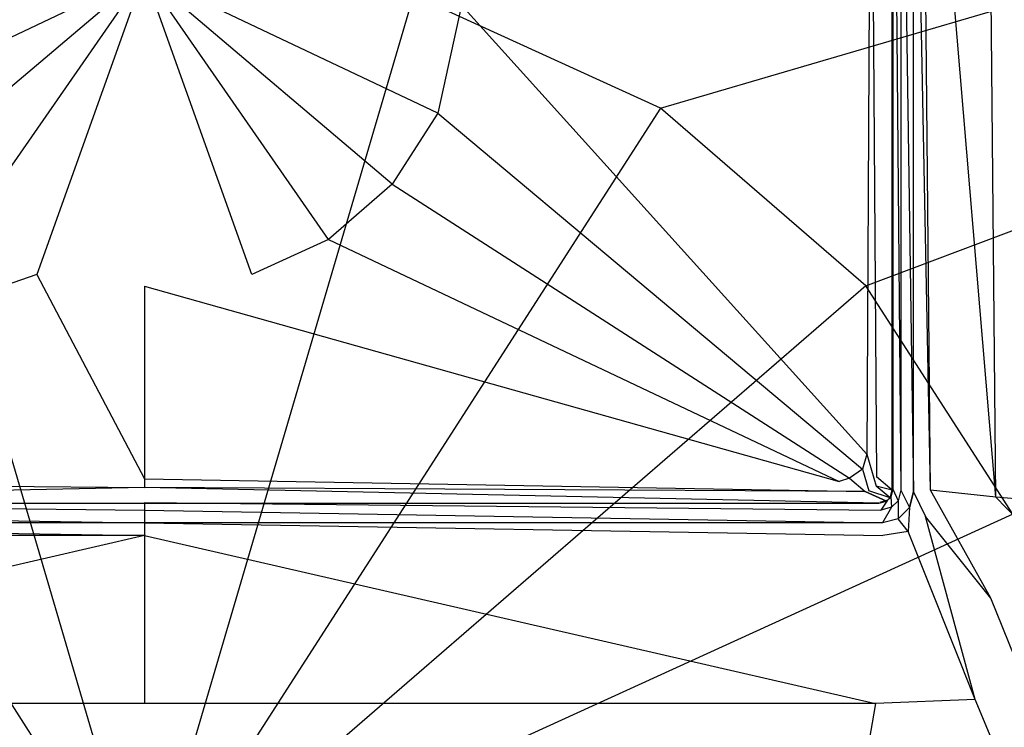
# Model space of a CAD drawing. Extents: x 0 to 0.9, y -0.9 to 0.
# Tile 5 of 7: x 0.434 to 0.561, y -0.19 to -0.098. Entities that reach past the tile are written whole.
import ezdxf

# ---------------------------------------------------------------- set-up
doc = ezdxf.new("R2010")
doc.units = 0
doc.layers.add('L0_ABDCKG_ABLAUF_N_UDA9090ARA11', color=7, linetype='CONTINUOUS')
doc.layers.add('L1_WANNE_N_UDA9090ARA115V___0__', color=7, linetype='CONTINUOUS')

msp = doc.modelspace()

# ---------------------------------------------------------------- linework, layer by layer
at = {"layer": 'L0_ABDCKG_ABLAUF_N_UDA9090ARA11', "color": 8}
for points, invisible_edges in [([(0.54389, -0.052473, 0.007591), (0.544667, -0.157156, 0.007591), (0.544878, -0.04707, 0.007591), (0.54389, -0.052473, 0.007591)], 14), ([(0.546667, -0.04707, 0.005827), (0.544878, -0.04707, 0.007591), (0.544667, -0.157156, 0.007591), (0.546667, -0.04707, 0.005827)], 14), ([(0.546668, -0.158897, 0.005827), (0.546667, -0.04707, 0.005827), (0.544667, -0.157156, 0.007591), (0.546668, -0.158897, 0.005827)], 14), ([(0.546668, -0.158897, 0.005827), (0.546668, -0.047117, 0.004208), (0.546667, -0.04707, 0.005827), (0.546668, -0.158897, 0.005827)], 14), ([(0.546668, -0.047117, 0.004208), (0.546668, -0.158897, 0.005827), (0.546668, -0.158912, 0.004208), (0.546668, -0.047117, 0.004208)], 13), ([(0.491002, -0.09616, 0.007591), (0.543412, -0.154239, 0.007591), (0.54389, -0.052473, 0.007591), (0.491002, -0.09616, 0.007591)], 14), ([(0.544667, -0.157156, 0.007591), (0.54389, -0.052473, 0.007591), (0.543412, -0.154239, 0.007591), (0.544667, -0.157156, 0.007591)], 13), ([(0.45, -0.092144, 0.007591), (0.408998, -0.09616, 0.007591), (0.412068, -0.110154, 0.007591), (0.45, -0.092144, 0.007591)], 14), ([(0.45, -0.092144, 0.007591), (0.412068, -0.110154, 0.007591), (0.417947, -0.119338, 0.007591), (0.45, -0.092144, 0.007591)], 14), ([(0.45, -0.092144, 0.007591), (0.417947, -0.119338, 0.007591), (0.426195, -0.126476, 0.007591), (0.45, -0.092144, 0.007591)], 14), ([(0.45, -0.092144, 0.007591), (0.426195, -0.126476, 0.007591), (0.436099, -0.130993, 0.007591), (0.45, -0.092144, 0.007591)], 14), ([(0.45, -0.092144, 0.007591), (0.436099, -0.130993, 0.007591), (0.45, -0.132523, 0.007591), (0.45, -0.092144, 0.007591)], 14), ([(0.491002, -0.09616, 0.007591), (0.45, -0.092144, 0.007591), (0.487932, -0.110154, 0.007591), (0.491002, -0.09616, 0.007591)], 14), ([(0.463901, -0.130993, 0.007591), (0.45, -0.092144, 0.007591), (0.45, -0.132523, 0.007591), (0.463901, -0.130993, 0.007591)], 14), ([(0.487932, -0.110154, 0.007591), (0.45, -0.092144, 0.007591), (0.482053, -0.119338, 0.007591), (0.487932, -0.110154, 0.007591)], 14), ([(0.482053, -0.119338, 0.007591), (0.45, -0.092144, 0.007591), (0.473805, -0.126476, 0.007591), (0.482053, -0.119338, 0.007591)], 14), ([(0.473805, -0.126476, 0.007591), (0.45, -0.092144, 0.007591), (0.463901, -0.130993, 0.007591), (0.473805, -0.126476, 0.007591)], 14), ([(0.543412, -0.154239, 0.007591), (0.491002, -0.09616, 0.007591), (0.487932, -0.110154, 0.007591), (0.543412, -0.154239, 0.007591)], 13), ([(0.542831, -0.15617, 0.007591), (0.487932, -0.110154, 0.007591), (0.482053, -0.119338, 0.007591), (0.542831, -0.15617, 0.007591)], 13), ([(0.487932, -0.110154, 0.007591), (0.542831, -0.15617, 0.007591), (0.543412, -0.154239, 0.007591), (0.487932, -0.110154, 0.007591)], 14), ([(0.541175, -0.157338, 0.007591), (0.482053, -0.119338, 0.007591), (0.473805, -0.126476, 0.007591), (0.541175, -0.157338, 0.007591)], 13), ([(0.482053, -0.119338, 0.007591), (0.541175, -0.157338, 0.007591), (0.542831, -0.15617, 0.007591), (0.482053, -0.119338, 0.007591)], 14), ([(0.426195, -0.126476, 0.007591), (0.360161, -0.157788, 0.007591), (0.436099, -0.130993, 0.007591), (0.426195, -0.126476, 0.007591)], 14), ([(0.539839, -0.157788, 0.007591), (0.473805, -0.126476, 0.007591), (0.463901, -0.130993, 0.007591), (0.539839, -0.157788, 0.007591)], 13), ([(0.473805, -0.126476, 0.007591), (0.539839, -0.157788, 0.007591), (0.541175, -0.157338, 0.007591), (0.473805, -0.126476, 0.007591)], 14), ([(0.45, -0.157453, 0.007591), (0.436099, -0.130993, 0.007591), (0.360161, -0.157788, 0.007591), (0.45, -0.157453, 0.007591)], 13), ([(0.436099, -0.130993, 0.007591), (0.45, -0.157453, 0.007591), (0.45, -0.132523, 0.007591), (0.436099, -0.130993, 0.007591)], 14), ([(0.45, -0.132523, 0.007591), (0.539839, -0.157788, 0.007591), (0.463901, -0.130993, 0.007591), (0.45, -0.132523, 0.007591)], 14), ([(0.539839, -0.157788, 0.007591), (0.45, -0.132523, 0.007591), (0.45, -0.157453, 0.007591), (0.539839, -0.157788, 0.007591)], 13), ([(0.544613, -0.1584, 0.007591), (0.543412, -0.154239, 0.007591), (0.542831, -0.15617, 0.007591), (0.544613, -0.1584, 0.007591)], 13), ([(0.543412, -0.154239, 0.007591), (0.544613, -0.1584, 0.007591), (0.544667, -0.157156, 0.007591), (0.543412, -0.154239, 0.007591)], 14), ([(0.543653, -0.159002, 0.007591), (0.542831, -0.15617, 0.007591), (0.541175, -0.157338, 0.007591), (0.543653, -0.159002, 0.007591)], 13), ([(0.542831, -0.15617, 0.007591), (0.543653, -0.159002, 0.007591), (0.544613, -0.1584, 0.007591), (0.542831, -0.15617, 0.007591)], 14), ([(0.45, -0.158555, 0.007591), (0.360161, -0.157788, 0.007591), (0.356814, -0.159066, 0.007591), (0.45, -0.158555, 0.007591)], 13), ([(0.360161, -0.157788, 0.007591), (0.45, -0.158555, 0.007591), (0.45, -0.157453, 0.007591), (0.360161, -0.157788, 0.007591)], 14), ([(0.543186, -0.159066, 0.007591), (0.45, -0.157453, 0.007591), (0.45, -0.158555, 0.007591), (0.543186, -0.159066, 0.007591)], 13), ([(0.45, -0.157453, 0.007591), (0.543186, -0.159066, 0.007591), (0.539839, -0.157788, 0.007591), (0.45, -0.157453, 0.007591)], 14), ([(0.543186, -0.159066, 0.007591), (0.541175, -0.157338, 0.007591), (0.539839, -0.157788, 0.007591), (0.543186, -0.159066, 0.007591)], 13), ([(0.541175, -0.157338, 0.007591), (0.543186, -0.159066, 0.007591), (0.543653, -0.159002, 0.007591), (0.541175, -0.157338, 0.007591)], 14), ([(0.546668, -0.158897, 0.005827), (0.544667, -0.157156, 0.007591), (0.544613, -0.1584, 0.007591), (0.546668, -0.158897, 0.005827)], 14), ([(0.356814, -0.159066, 0.007591), (0.355021, -0.160587, 0.005827), (0.45, -0.158555, 0.007591), (0.356814, -0.159066, 0.007591)], 14), ([(0.45, -0.158555, 0.007591), (0.355021, -0.160587, 0.005827), (0.45, -0.160587, 0.005827), (0.45, -0.158555, 0.007591)], 14), ([(0.544979, -0.160587, 0.005827), (0.45, -0.158555, 0.007591), (0.45, -0.160587, 0.005827), (0.544979, -0.160587, 0.005827)], 14), ([(0.543186, -0.159066, 0.007591), (0.45, -0.158555, 0.007591), (0.544979, -0.160587, 0.005827), (0.543186, -0.159066, 0.007591)], 14), ([(0.543186, -0.159066, 0.007591), (0.545951, -0.160326, 0.005827), (0.543653, -0.159002, 0.007591), (0.543186, -0.159066, 0.007591)], 14), ([(0.545951, -0.160326, 0.005827), (0.543186, -0.159066, 0.007591), (0.544979, -0.160587, 0.005827), (0.545951, -0.160326, 0.005827)], 14), ([(0.546407, -0.159871, 0.005827), (0.544613, -0.1584, 0.007591), (0.543653, -0.159002, 0.007591), (0.546407, -0.159871, 0.005827)], 14), ([(0.546407, -0.159871, 0.005827), (0.543653, -0.159002, 0.007591), (0.545951, -0.160326, 0.005827), (0.546407, -0.159871, 0.005827)], 14), ([(0.546668, -0.158897, 0.005827), (0.544613, -0.1584, 0.007591), (0.546407, -0.159871, 0.005827), (0.546668, -0.158897, 0.005827)], 14), ([(0.546407, -0.159871, 0.005827), (0.546668, -0.158912, 0.004208), (0.546668, -0.158897, 0.005827), (0.546407, -0.159871, 0.005827)], 14), ([(0.546668, -0.158912, 0.004208), (0.546407, -0.159871, 0.005827), (0.546408, -0.159885, 0.004208), (0.546668, -0.158912, 0.004208)], 13), ([(0.545951, -0.160326, 0.005827), (0.544979, -0.160602, 0.004208), (0.545952, -0.160341, 0.004208), (0.545951, -0.160326, 0.005827)], 13), ([(0.544979, -0.160602, 0.004208), (0.545951, -0.160326, 0.005827), (0.544979, -0.160587, 0.005827), (0.544979, -0.160602, 0.004208)], 14), ([(0.545951, -0.160326, 0.005827), (0.546408, -0.159885, 0.004208), (0.546407, -0.159871, 0.005827), (0.545951, -0.160326, 0.005827)], 14), ([(0.546408, -0.159885, 0.004208), (0.545951, -0.160326, 0.005827), (0.545952, -0.160341, 0.004208), (0.546408, -0.159885, 0.004208)], 13), ([(0.45, -0.160587, 0.005827), (0.355021, -0.160602, 0.004208), (0.45, -0.160602, 0.004208), (0.45, -0.160587, 0.005827)], 13), ([(0.355021, -0.160602, 0.004208), (0.45, -0.160587, 0.005827), (0.355021, -0.160587, 0.005827), (0.355021, -0.160602, 0.004208)], 14), ([(0.544979, -0.160587, 0.005827), (0.45, -0.160602, 0.004208), (0.544979, -0.160602, 0.004208), (0.544979, -0.160587, 0.005827)], 13), ([(0.45, -0.160602, 0.004208), (0.544979, -0.160587, 0.005827), (0.45, -0.160587, 0.005827), (0.45, -0.160602, 0.004208)], 14)]:
    msp.add_3dface(points, dxfattribs=dict(at, invisible_edges=invisible_edges))
at = {"layer": 'L1_WANNE_N_UDA9090ARA115V___0__', "color": 8}
for points, invisible_edges in [([(0.889601, -0.00017, 0.000587), (0.51673, -0.109477, 0.000587), (0.484774, -0.094893, 0.000587), (0.889601, -0.00017, 0.000587)], 13), ([(0.51673, -0.109477, 0.000587), (0.889601, -0.00017, 0.000587), (0.893404, -0.000197, 0.000587), (0.51673, -0.109477, 0.000587)], 14), ([(0.893404, -0.000197, 0.000587), (0.54328, -0.132466, 0.000587), (0.51673, -0.109477, 0.000587), (0.893404, -0.000197, 0.000587)], 13), ([(0.54328, -0.132466, 0.000587), (0.893404, -0.000197, 0.000587), (0.89645, -0.001041, 0.000587), (0.54328, -0.132466, 0.000587)], 14), ([(0.89645, -0.001041, 0.000587), (0.562274, -0.161999, 0.000587), (0.54328, -0.132466, 0.000587), (0.89645, -0.001041, 0.000587)], 13), ([(0.547803, -0.158917, 0.003385), (0.54679, -0.046928, 0.004204), (0.54679, -0.158784, 0.004204), (0.547803, -0.158917, 0.003385)], 13), ([(0.54679, -0.046928, 0.004204), (0.547803, -0.158917, 0.003385), (0.547803, -0.046928, 0.003385), (0.54679, -0.046928, 0.004204)], 14), ([(0.549455, -0.159134, 0.003077), (0.547803, -0.046928, 0.003385), (0.547803, -0.158917, 0.003385), (0.549455, -0.159134, 0.003077)], 13), ([(0.547803, -0.046928, 0.003385), (0.549455, -0.159134, 0.003077), (0.549455, -0.046928, 0.003077), (0.547803, -0.046928, 0.003385)], 14), ([(0.549455, -0.046928, 0.005884), (0.549455, -0.159134, 0.00611), (0.549455, -0.159134, 0.00721), (0.549455, -0.046928, 0.005884)], 13), ([(0.549455, -0.159134, 0.00611), (0.549455, -0.046928, 0.005884), (0.549455, -0.046928, 0.004784), (0.549455, -0.159134, 0.00611)], 14), ([(0.551648, -0.158919, 0.007282), (0.549455, -0.046928, 0.005884), (0.549455, -0.159134, 0.00721), (0.551648, -0.158919, 0.007282)], 14), ([(0.551648, -0.158919, 0.007282), (0.550576, -0.046959, 0.006028), (0.549455, -0.046928, 0.005884), (0.551648, -0.158919, 0.007282)], 14), ([(0.549455, -0.046928, 0.004784), (0.549455, -0.159134, 0.003077), (0.549455, -0.159134, 0.00611), (0.549455, -0.046928, 0.004784)], 13), ([(0.549455, -0.159134, 0.003077), (0.549455, -0.046928, 0.004784), (0.549455, -0.046928, 0.003077), (0.549455, -0.159134, 0.003077)], 14), ([(0.560088, -0.159825, 0.007582), (0.550576, -0.046959, 0.006028), (0.551648, -0.158919, 0.007282), (0.560088, -0.159825, 0.007582)], 14), ([(0.560088, -0.159825, 0.007582), (0.559058, -0.047029, 0.006374), (0.550576, -0.046959, 0.006028), (0.560088, -0.159825, 0.007582)], 14), ([(0.778286, -0.177926, 0.013588), (0.559058, -0.047029, 0.006374), (0.560088, -0.159825, 0.007582), (0.778286, -0.177926, 0.013588)], 14), ([(0.778286, -0.177926, 0.013588), (0.778094, -0.048423, 0.013289), (0.559058, -0.047029, 0.006374), (0.778286, -0.177926, 0.013588)], 14), ([(0.45, -0.213235), (0.415226, -0.094893, 0.000587), (0.45, -0.089897, 0.000587), (0.45, -0.213235)], 14), ([(0.484774, -0.094893, 0.000587), (0.45, -0.213235), (0.45, -0.089897, 0.000587), (0.484774, -0.094893, 0.000587)], 14), ([(0.45, -0.213235), (0.38327, -0.109477, 0.000587), (0.415226, -0.094893, 0.000587), (0.45, -0.213235)], 14), ([(0.51673, -0.109477, 0.000587), (0.45, -0.213235), (0.484774, -0.094893, 0.000587), (0.51673, -0.109477, 0.000587)], 14), ([(0.45, -0.213235), (0.35672, -0.132466, 0.000587), (0.38327, -0.109477, 0.000587), (0.45, -0.213235)], 14), ([(0.54328, -0.132466, 0.000587), (0.45, -0.213235), (0.51673, -0.109477, 0.000587), (0.54328, -0.132466, 0.000587)], 14), ([(0.45, -0.213235), (0.337726, -0.161999, 0.000587), (0.35672, -0.132466, 0.000587), (0.45, -0.213235)], 14), ([(0.562274, -0.161999, 0.000587), (0.45, -0.213235), (0.54328, -0.132466, 0.000587), (0.562274, -0.161999, 0.000587)], 14), ([(0.547437, -0.160281, 0.003385), (0.54679, -0.158784, 0.004204), (0.546529, -0.159757, 0.004204), (0.547437, -0.160281, 0.003385)], 13), ([(0.54679, -0.158784, 0.004204), (0.547437, -0.160281, 0.003385), (0.547803, -0.158917, 0.003385), (0.54679, -0.158784, 0.004204)], 14), ([(0.548919, -0.161135, 0.003077), (0.547803, -0.158917, 0.003385), (0.547437, -0.160281, 0.003385), (0.548919, -0.161135, 0.003077)], 13), ([(0.547803, -0.158917, 0.003385), (0.548919, -0.161135, 0.003077), (0.549455, -0.159134, 0.003077), (0.547803, -0.158917, 0.003385)], 14), ([(0.549455, -0.159134, 0.00721), (0.550988, -0.162312, 0.007295), (0.551648, -0.158919, 0.007282), (0.549455, -0.159134, 0.00721)], 14), ([(0.559439, -0.172879, 0.007595), (0.551648, -0.158919, 0.007282), (0.550988, -0.162312, 0.007295), (0.559439, -0.172879, 0.007595)], 14), ([(0.560088, -0.159825, 0.007582), (0.551648, -0.158919, 0.007282), (0.559439, -0.172879, 0.007595), (0.560088, -0.159825, 0.007582)], 14), ([(0.545233, -0.161485, 0.003385), (0.546073, -0.160213, 0.004204), (0.545099, -0.160474, 0.004204), (0.545233, -0.161485, 0.003385)], 13), ([(0.546073, -0.160213, 0.004204), (0.545233, -0.161485, 0.003385), (0.546597, -0.16112, 0.003385), (0.546073, -0.160213, 0.004204)], 14), ([(0.546597, -0.16112, 0.003385), (0.546529, -0.159757, 0.004204), (0.546073, -0.160213, 0.004204), (0.546597, -0.16112, 0.003385)], 13), ([(0.546529, -0.159757, 0.004204), (0.546597, -0.16112, 0.003385), (0.547437, -0.160281, 0.003385), (0.546529, -0.159757, 0.004204)], 14), ([(0.547453, -0.1626, 0.003077), (0.547437, -0.160281, 0.003385), (0.546597, -0.16112, 0.003385), (0.547453, -0.1626, 0.003077)], 13), ([(0.547437, -0.160281, 0.003385), (0.547453, -0.1626, 0.003077), (0.548919, -0.161135, 0.003077), (0.547437, -0.160281, 0.003385)], 14), ([(0.548919, -0.161135, 0.007224), (0.549455, -0.159134, 0.00611), (0.548919, -0.161135, 0.006129), (0.548919, -0.161135, 0.007224)], 13), ([(0.549455, -0.159134, 0.00611), (0.548919, -0.161135, 0.007224), (0.549455, -0.159134, 0.00721), (0.549455, -0.159134, 0.00611)], 14), ([(0.550988, -0.162312, 0.007295), (0.549455, -0.159134, 0.00721), (0.548919, -0.161135, 0.007224), (0.550988, -0.162312, 0.007295)], 13), ([(0.549455, -0.159134, 0.00611), (0.548919, -0.161135, 0.003077), (0.548919, -0.161135, 0.006129), (0.549455, -0.159134, 0.00611)], 13), ([(0.548919, -0.161135, 0.003077), (0.549455, -0.159134, 0.00611), (0.549455, -0.159134, 0.003077), (0.548919, -0.161135, 0.003077)], 14), ([(0.777862, -0.384085, 0.013591), (0.560088, -0.159825, 0.007582), (0.559439, -0.172879, 0.007595), (0.777862, -0.384085, 0.013591)], 14), ([(0.778286, -0.177926, 0.013588), (0.560088, -0.159825, 0.007582), (0.777862, -0.384085, 0.013591), (0.778286, -0.177926, 0.013588)], 14), ([(0.45, -0.163136, 0.003077), (0.354767, -0.161485, 0.003385), (0.35455, -0.163136, 0.003077), (0.45, -0.163136, 0.003077)], 13), ([(0.45, -0.161485, 0.003385), (0.354901, -0.160474, 0.004204), (0.354767, -0.161485, 0.003385), (0.45, -0.161485, 0.003385)], 13), ([(0.354767, -0.161485, 0.003385), (0.45, -0.163136, 0.003077), (0.45, -0.161485, 0.003385), (0.354767, -0.161485, 0.003385)], 14), ([(0.354901, -0.160474, 0.004204), (0.45, -0.161485, 0.003385), (0.45, -0.160474, 0.004204), (0.354901, -0.160474, 0.004204)], 14), ([(0.545233, -0.161485, 0.003385), (0.45, -0.160474, 0.004204), (0.45, -0.161485, 0.003385), (0.545233, -0.161485, 0.003385)], 13), ([(0.45, -0.160474, 0.004204), (0.545233, -0.161485, 0.003385), (0.545099, -0.160474, 0.004204), (0.45, -0.160474, 0.004204)], 14), ([(0.54545, -0.163136, 0.003077), (0.45, -0.161485, 0.003385), (0.45, -0.163136, 0.003077), (0.54545, -0.163136, 0.003077)], 13), ([(0.45, -0.161485, 0.003385), (0.54545, -0.163136, 0.003077), (0.545233, -0.161485, 0.003385), (0.45, -0.161485, 0.003385)], 14), ([(0.54545, -0.163136, 0.003077), (0.546597, -0.16112, 0.003385), (0.545233, -0.161485, 0.003385), (0.54545, -0.163136, 0.003077)], 13), ([(0.546597, -0.16112, 0.003385), (0.54545, -0.163136, 0.003077), (0.547453, -0.1626, 0.003077), (0.546597, -0.16112, 0.003385)], 14), ([(0.547453, -0.1626, 0.006145), (0.548919, -0.161135, 0.007224), (0.548919, -0.161135, 0.006129), (0.547453, -0.1626, 0.006145)], 13), ([(0.548919, -0.161135, 0.007224), (0.547453, -0.1626, 0.006145), (0.547453, -0.1626, 0.00724), (0.548919, -0.161135, 0.007224)], 14), ([(0.548761, -0.16425, 0.007312), (0.548919, -0.161135, 0.007224), (0.547453, -0.1626, 0.00724), (0.548761, -0.16425, 0.007312)], 13), ([(0.547453, -0.1626, 0.003077), (0.548919, -0.161135, 0.006129), (0.548919, -0.161135, 0.003077), (0.547453, -0.1626, 0.003077)], 13), ([(0.548919, -0.161135, 0.006129), (0.547453, -0.1626, 0.003077), (0.547453, -0.1626, 0.006145), (0.548919, -0.161135, 0.006129)], 14), ([(0.548919, -0.161135, 0.007224), (0.548761, -0.16425, 0.007312), (0.550988, -0.162312, 0.007295), (0.548919, -0.161135, 0.007224)], 14), ([(0.45, -0.213235), (0.327829, -0.195682, 0.000587), (0.337726, -0.161999, 0.000587), (0.45, -0.213235)], 14), ([(0.572171, -0.195682, 0.000587), (0.45, -0.213235), (0.562274, -0.161999, 0.000587), (0.572171, -0.195682, 0.000587)], 14), ([(0.54545, -0.163136, 0.006155), (0.547453, -0.1626, 0.00724), (0.547453, -0.1626, 0.006145), (0.54545, -0.163136, 0.006155)], 13), ([(0.547453, -0.1626, 0.00724), (0.54545, -0.163136, 0.006155), (0.54545, -0.163136, 0.007254), (0.547453, -0.1626, 0.00724)], 14), ([(0.547453, -0.1626, 0.00724), (0.54545, -0.163136, 0.007254), (0.545475, -0.164775, 0.007377), (0.547453, -0.1626, 0.00724)], 14), ([(0.54545, -0.163136, 0.003077), (0.547453, -0.1626, 0.006145), (0.547453, -0.1626, 0.003077), (0.54545, -0.163136, 0.003077)], 13), ([(0.547453, -0.1626, 0.006145), (0.54545, -0.163136, 0.003077), (0.54545, -0.163136, 0.006155), (0.547453, -0.1626, 0.006145)], 14), ([(0.548761, -0.16425, 0.007312), (0.547453, -0.1626, 0.00724), (0.545475, -0.164775, 0.007377), (0.548761, -0.16425, 0.007312)], 14), ([(0.557403, -0.185961, 0.007611), (0.550988, -0.162312, 0.007295), (0.548761, -0.16425, 0.007312), (0.557403, -0.185961, 0.007611)], 14), ([(0.559439, -0.172879, 0.007595), (0.550988, -0.162312, 0.007295), (0.557403, -0.185961, 0.007611), (0.559439, -0.172879, 0.007595)], 14), ([(0.45, -0.164775, 0.007309), (0.35455, -0.163136, 0.007254), (0.354525, -0.164775, 0.007377), (0.45, -0.164775, 0.007309)], 13), ([(0.35455, -0.163136, 0.007254), (0.45, -0.164775, 0.007309), (0.45, -0.163136, 0.007185), (0.35455, -0.163136, 0.007254)], 14), ([(0.35455, -0.163136, 0.006155), (0.45, -0.163136, 0.003077), (0.35455, -0.163136, 0.003077), (0.35455, -0.163136, 0.006155)], 13), ([(0.45, -0.163136, 0.003077), (0.35455, -0.163136, 0.006155), (0.45, -0.163136, 0.006086), (0.45, -0.163136, 0.003077)], 14), ([(0.35455, -0.163136, 0.006155), (0.45, -0.163136, 0.007185), (0.45, -0.163136, 0.006086), (0.35455, -0.163136, 0.006155)], 13), ([(0.45, -0.163136, 0.007185), (0.35455, -0.163136, 0.006155), (0.35455, -0.163136, 0.007254), (0.45, -0.163136, 0.007185)], 14), ([(0.545475, -0.164775, 0.007377), (0.45, -0.163136, 0.007185), (0.45, -0.164775, 0.007309), (0.545475, -0.164775, 0.007377)], 13), ([(0.45, -0.163136, 0.007185), (0.545475, -0.164775, 0.007377), (0.54545, -0.163136, 0.007254), (0.45, -0.163136, 0.007185)], 14), ([(0.45, -0.163136, 0.006086), (0.54545, -0.163136, 0.003077), (0.45, -0.163136, 0.003077), (0.45, -0.163136, 0.006086)], 13), ([(0.54545, -0.163136, 0.003077), (0.45, -0.163136, 0.006086), (0.54545, -0.163136, 0.006155), (0.54545, -0.163136, 0.003077)], 14), ([(0.45, -0.163136, 0.007185), (0.54545, -0.163136, 0.006155), (0.45, -0.163136, 0.006086), (0.45, -0.163136, 0.007185)], 13), ([(0.54545, -0.163136, 0.006155), (0.45, -0.163136, 0.007185), (0.54545, -0.163136, 0.007254), (0.54545, -0.163136, 0.006155)], 14), ([(0.355456, -0.186484, 0.007674), (0.45, -0.164775, 0.007309), (0.354525, -0.164775, 0.007377), (0.355456, -0.186484, 0.007674)], 13), ([(0.45, -0.164775, 0.007309), (0.355456, -0.186484, 0.007674), (0.45, -0.186484, 0.007608), (0.45, -0.164775, 0.007309)], 14), ([(0.544544, -0.186484, 0.007674), (0.45, -0.164775, 0.007309), (0.45, -0.186484, 0.007608), (0.544544, -0.186484, 0.007674)], 13), ([(0.45, -0.164775, 0.007309), (0.544544, -0.186484, 0.007674), (0.545475, -0.164775, 0.007377), (0.45, -0.164775, 0.007309)], 14), ([(0.548761, -0.16425, 0.007312), (0.545475, -0.164775, 0.007377), (0.544544, -0.186484, 0.007674), (0.548761, -0.16425, 0.007312)], 14), ([(0.557403, -0.185961, 0.007611), (0.548761, -0.16425, 0.007312), (0.544544, -0.186484, 0.007674), (0.557403, -0.185961, 0.007611)], 14), ([(0.779628, -0.71949, 0.013595), (0.559439, -0.172879, 0.007595), (0.557403, -0.185961, 0.007611), (0.779628, -0.71949, 0.013595)], 14), ([(0.779628, -0.71949, 0.013595), (0.777862, -0.384085, 0.013591), (0.559439, -0.172879, 0.007595), (0.779628, -0.71949, 0.013595)], 14), ([(0.45, -0.719968, 0.013592), (0.355456, -0.186484, 0.007674), (0.374066, -0.719968, 0.013608), (0.45, -0.719968, 0.013592)], 14), ([(0.45, -0.186484, 0.007608), (0.355456, -0.186484, 0.007674), (0.45, -0.719968, 0.013592), (0.45, -0.186484, 0.007608)], 14), ([(0.544544, -0.186484, 0.007674), (0.45, -0.186484, 0.007608), (0.45, -0.719968, 0.013592), (0.544544, -0.186484, 0.007674)], 14), ([(0.544544, -0.186484, 0.007674), (0.45, -0.719968, 0.013592), (0.525934, -0.719968, 0.013608), (0.544544, -0.186484, 0.007674)], 14), ([(0.557403, -0.185961, 0.007611), (0.544544, -0.186484, 0.007674), (0.525934, -0.719968, 0.013608), (0.557403, -0.185961, 0.007611)], 14), ([(0.779628, -0.71949, 0.013595), (0.557403, -0.185961, 0.007611), (0.525934, -0.719968, 0.013608), (0.779628, -0.71949, 0.013595)], 14)]:
    msp.add_3dface(points, dxfattribs=dict(at, invisible_edges=invisible_edges))

doc.saveas('drawing.dxf')
